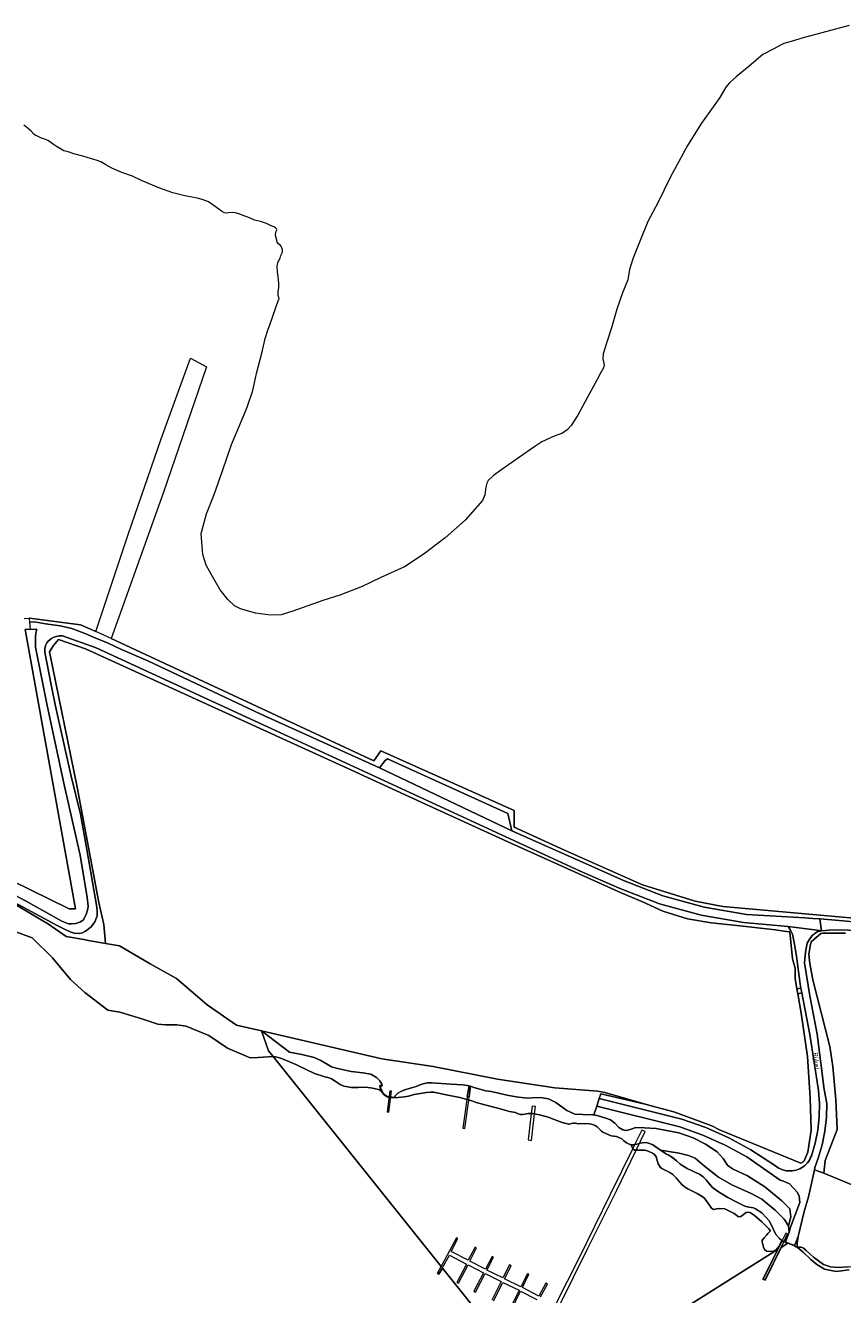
# Model space of a CAD drawing. Extents: x 197309 to 200393, y 360256 to 364259.
# Tile 29 of 39: x 198354 to 198667, y 363231 to 363718. Entities that reach past the tile are written whole.
import ezdxf
from ezdxf.enums import TextEntityAlignment as Align

# ---------------------------------------------------------------- set-up
doc = ezdxf.new("R2010")
doc.units = 0
for name, color, linetype, lineweight in [('B-SB-GR-BOUWLAND-GV', 252, 'Continuous', 13), ('B-SB-GR-GRAS-GV', 252, 'Continuous', 13), ('B-SB-GR-STRUIK-GV', 252, 'Continuous', 13), ('B-SB-GW-TALUD_KRUIN-G', 252, 'Continuous', 18), ('B-SB-IE-TERREINAFSCHEIDING_KUNSTMATIG_MUUR-GV', 252, 'Continuous', 18), ('B-SB-KW-KUNSTWERK-GV', 252, 'Continuous', 18), ('B-SB-KW-KUNSTWERK_STEIGER-GV', 252, 'Continuous', 18), ('B-SB-OG-TERREIN_CULTUURSCHEIDING-GV', 252, 'Continuous', 18), ('B-SB-OG-TOPOGRAFIE-T18', 252, 'Continuous', 18), ('B-SB-OG-WATER-GV', 252, 'Continuous', 18), ('B-SB-OG-WATER_SLOOT-GV', 252, 'Continuous', 18), ('B-SB-OG-WEG-GV', 252, 'Continuous', 18), ('B-SB-VH-VERHARDING_ASFALT-GV', 252, 'Continuous', 18), ('B-SB-VH-VERHARDING_FUNDERING_ZAND-GV', 252, 'Continuous', 18), ('B-SB-VH-VERHARDING_HALFVERHARDING_GRIND-GV', 252, 'Continuous', 18)]:
    doc.layers.add(name, color=color, linetype=linetype, lineweight=lineweight)
doc.styles.add('NLCS-ISO-M1000-T18', font='NLCS-ISO.ttf', dxfattribs={"height": 1.8})

msp = doc.modelspace()

# ---------------------------------------------------------------- linework, layer by layer
at = {"layer": 'B-SB-GR-BOUWLAND-GV', "flags": 128}
for points in [[(198669.807, 363718.014), (198659.216, 363715.157), (198652.056, 363713.192), (198647.467, 363711.882), (198644.752, 363711.06), (198643.479, 363710.439), (198640.815, 363708.995), (198636.619, 363706.837), (198631.35, 363702.341), (198626.373, 363698.242), (198623.852, 363695.919), (198622.45, 363694.312), (198620.195, 363690.365), (198613.081, 363680.505), (198607.794, 363671.988), (198601.037, 363659.616), (198596.451, 363650.23), (198592.53, 363642.835), (198589.643, 363635.511), (198586.783, 363628.415), (198585.456, 363624.327), (198584.797, 363620.353), (198582.797, 363615.456), (198580.636, 363609.189), (198578.605, 363602.059), (198576.752, 363596.45), (198575.389, 363592.057), (198575.31, 363590.06), (198575.745, 363587.849), (198575.493, 363586.682), (198574.552, 363584.902), (198573.038, 363582.186), (198569.281, 363575.142), (198565.611, 363568.511), (198563.1, 363564.523), (198561.601, 363562.924), (198559.79, 363561.631), (198556.635, 363560.38), (198551.917, 363558.309), (198548.773, 363556.17), (198543.275, 363552.377), (198536.553, 363547.685), (198533.264, 363545.293), (198531.315, 363543.476), (198530.734, 363542.464), (198530.361, 363540.926), (198529.98, 363538), (198529.07, 363535.83), (198522.399, 363528.278), (198514.767, 363521.417), (198506.759, 363515.295), (198499.155, 363510.321), (198490.109, 363506.21), (198482.921, 363502.808), (198474.43, 363499.482), (198467.783, 363497.405), (198460.26, 363494.775), (198456.35, 363493.342), (198451.865, 363491.938), (198447.726, 363491.844), (198441.984, 363492.555), (198436.315, 363494.222), (198433.944, 363495.387), (198431.368, 363497.772), (198428.445, 363501.47), (198426.518, 363504.782), (198424.951, 363507.55), (198423.042, 363511.015), (198421.78, 363515.059), (198421.561, 363518.132), (198421.108, 363523.162), (198423.229, 363530.627), (198426.154, 363538.089), (198429.389, 363547.152), (198432.862, 363557.242), (198435.944, 363564.775), (198438.877, 363571.616), (198440.981, 363578.006), (198441.618, 363580.931), (198442.395, 363584.503), (198444.625, 363592.779), (198445.75, 363597.851), (198446.906, 363601.424), (198447.517, 363603.119), (198450.874, 363612.7), (198451.089, 363613.054), (198450.972, 363613.619), (198450.726, 363614.347), (198450.669, 363615.752), (198450.905, 363617.453), (198450.988, 363619.099), (198450.704, 363621.708), (198450.4, 363623.509), (198450.307, 363625.544), (198450.59, 363627.019), (198451.448, 363628.685), (198451.793, 363629.748), (198452.341, 363630.971), (198452.379, 363631.924), (198452.039, 363633.104), (198451.549, 363633.639), (198450.883, 363634.233), (198450.338, 363634.922), (198450.206, 363635.673), (198449.904, 363636.555), (198449.643, 363637.468), (198449.82, 363638.662), (198450.024, 363639.153), (198450.229, 363639.644), (198450.086, 363639.992), (198449.684, 363640.333), (198449.105, 363640.732), (198447.978, 363641.158), (198446.272, 363641.983), (198443.936, 363642.772), (198441.647, 363643.334), (198439.651, 363644.193), (198437.219, 363645.104), (198435.641, 363645.767), (198434.215, 363646.154), (198433.335, 363646.184), (198431.664, 363646.048), (198430.735, 363645.973), (198429.913, 363646.18), (198428.916, 363646.775), (198427.019, 363648.174), (198425.292, 363649.443), (198423.965, 363650.371), (198421.879, 363651.094), (198419.712, 363651.752), (198416.939, 363652.261), (198414.851, 363652.652), (198410.346, 363653.768), (198404.91, 363655.729), (198398.598, 363658.381), (198394.791, 363660.115), (198390.7, 363661.624), (198386.948, 363663.204), (198384.599, 363664.509), (198382.668, 363665.618), (198380.913, 363666.338), (198379.06, 363666.85), (198375.748, 363667.789), (198372.324, 363668.705), (198370.206, 363669.468), (198368.53, 363669.922), (198367.259, 363670.696), (198365.634, 363671.585), (198364.581, 363672.334), (198362.99, 363673.514), (198362.298, 363673.889), (198361.179, 363674.388), (198359.939, 363674.791), (198358.41, 363675.558), (198357.5, 363675.959), (198356.954, 363676.318), (198355.903, 363677.397), (198354.136, 363678.965), (198353.083, 363679.714)], [(198353.252, 363490.499), (198355.139, 363490.602), (198355.323, 363490.612), (198374.9, 363488.118), (198380.814, 363485.562), (198393.141, 363522.686), (198405.777, 363559.472), (198417.099, 363590.389), (198423.188, 363587.076), (198406.573, 363538.589), (198389.579, 363490.978), (198386.672, 363482.833), (198487.445, 363435.876), (198490.06, 363439.698), (198541.257, 363416.811), (198541.203, 363410.451), (198560.571, 363401.598), (198590.469, 363388.368), (198610.71, 363382.018), (198621.293, 363380.034), (198671.53, 363375.53)], [(198274.427, 363426.304), (198370.544, 363379.128), (198372.994, 363379.128), (198353.707, 363486.328)]]:
    msp.add_lwpolyline(points, dxfattribs=at)
at = {"layer": 'B-SB-GR-GRAS-GV', "flags": 128}
for points in [[(198444.323, 363332.362), (198490.532, 363321.604), (198510.137, 363318.712), (198534.839, 363313.818), (198556.787, 363310.528), (198573.363, 363309.206), (198576.016, 363308.629), (198593.836, 363303.586), (198602.485, 363301.294), (198617.037, 363295.87), (198620.034, 363294.328), (198651.285, 363281.528), (198652.359, 363282.244), (198653.946, 363285.816), (198655.137, 363294.282), (198654.74, 363306.586), (198653.814, 363322.461), (198651.369, 363339.099), (198650.079, 363346.538), (198649.738, 363348.504), (198649.051, 363352.467), (198649.051, 363356.334), (198647.962, 363359.986), (198647.033, 363370.295), (198644.698, 363370.627), (198641.468, 363371.043), (198626.666, 363372.724), (198616.762, 363373.701), (198607.725, 363375.251), (198598.306, 363378.252), (198590.232, 363381.911), (198582.298, 363385.3), (198539.961, 363404.369), (198507.282, 363419.229), (198478.606, 363432.513), (198429.232, 363454.974), (198376.755, 363478.93), (198366.476, 363482.402), (198364.491, 363480.153), (198363.036, 363477.771), (198373.62, 363425.781), (198381.954, 363381.595), (198383.806, 363373.128), (198384.512, 363365.837), (198389.877, 363364.879), (198401.651, 363358.089), (198411.686, 363352.382), (198423.462, 363342.336), (198434.779, 363334.448)], [(198486.248, 363315.725), (198488.441, 363314.463), (198489.77, 363313.116), (198490.52, 363311.912), (198490.596, 363311.335), (198490.589, 363311.235), (198489.879, 363311.288), (198489.932, 363310.554), (198490.058, 363310.137), (198490.301, 363309.748), (198490.625, 363309.228), (198490.953, 363308.486), (198491.196, 363308.097), (198491.715, 363307.7), (198492.538, 363307.176), (198493.118, 363307.042), (198493.75, 363306.896), (198494.407, 363306.856), (198495.011, 363306.827), (198495.551, 363306.758), (198495.539, 363307.427), (198496.678, 363308.47), (198498.028, 363309.203), (198499.696, 363309.787), (198501.853, 363310.425), (198503.627, 363310.96), (198505.818, 363311.891), (198507.844, 363312.359), (198509.671, 363312.403), (198516.967, 363311.841), (198521.548, 363311.598), (198523.96, 363311.239), (198523.961, 363311.239), (198524.54, 363311.105), (198524.541, 363311.105), (198525.801, 363310.551), (198530.384, 363309.379), (198532.461, 363309.022), (198535.296, 363308.465), (198538.512, 363307.676), (198542.071, 363306.959), (198546.178, 363306.475), (198548.128, 363306.617), (198551.301, 363306.726), (198554.405, 363306.249), (198557.291, 363304.867), (198559.506, 363303.156), (198561.495, 363301.732), (198564.495, 363300.374), (198567.56, 363300.198), (198571.458, 363300.148), (198571.866, 363300.069), (198572.927, 363303.409), (198573.866, 363306.369), (198574.439, 363308.173), (198591.504, 363304.204), (198593.836, 363303.586), (198576.016, 363308.629), (198573.363, 363309.206), (198556.787, 363310.528), (198534.839, 363313.818), (198510.137, 363318.712), (198490.532, 363321.604), (198444.323, 363332.362), (198455.012, 363324.205), (198459.736, 363323.276), (198464.467, 363322.086), (198467.117, 363320.918), (198469.197, 363319.632), (198471.155, 363318.583), (198472.978, 363317.959), (198478.743, 363316.722), (198483.185, 363316.235)], [(198646.32, 363250.932), (198645.278, 363251.339), (198646.8, 363255.146), (198646.496, 363257.536), (198644.857, 363260.034), (198641.366, 363263.532), (198636.321, 363267.733), (198632.202, 363270.004), (198624.737, 363273.227), (198619.692, 363276.164), (198614.248, 363280.449), (198610.737, 363283.466), (198608.069, 363284.487), (198604.504, 363285.465), (198597.435, 363286.605), (198599.681, 363285.032), (198600.329, 363284.715), (198601.935, 363283.734), (198603.52, 363282.424), (198604.906, 363281.215), (198607.667, 363279.467), (198609.215, 363278.72), (198610.869, 363277.95), (198612.296, 363277.398), (198613.719, 363276.347), (198614.895, 363275.187), (198615.782, 363273.983), (198617.387, 363272.28), (198619.609, 363270.601), (198623.205, 363268.382), (198626.423, 363266.694), (198629.784, 363265.141), (198631.248, 363264.747), (198632.999, 363264.398), (198633.859, 363264.033), (198636.222, 363262.487), (198637.973, 363260.695), (198639.084, 363259.494), (198639.858, 363258.039), (198640.595, 363256.425), (198641.685, 363254.174), (198643.011, 363252.702), (198643.911, 363251.957), (198644.409, 363251.546), (198646.234, 363250.878)]]:
    msp.add_lwpolyline(points, close=True, dxfattribs=at)
for points in [[(198668.399, 363369.753), (198661.373, 363369.845), (198659.663, 363369.794), (198658.841, 363369.699), (198655.213, 363366.53), (198654.757, 363364.853), (198654.341, 363361.614), (198654.66, 363358.214), (198655.763, 363351.905), (198662.342, 363326.288), (198663.487, 363318.623), (198664.655, 363305.914), (198664.91, 363300.366), (198665.191, 363294.551), (198660.56, 363282.636), (198660.04, 363277.801), (198709.844, 363257.204)], [(198709.844, 363257.204), (198660.04, 363277.801), (198656.457, 363279.047), (198654.198, 363268.687), (198652.507, 363263.086), (198650.24, 363253.393), (198649.937, 363251.768), (198649.843, 363250.741), (198649.777, 363249.291), (198651.32, 363249.309), (198652.251, 363248.917), (198653.227, 363248.116), (198656.113, 363245.514), (198659.954, 363242.738), (198662.646, 363241.847), (198665.339, 363241.541), (198669.531, 363241.843)]]:
    msp.add_lwpolyline(points, dxfattribs=at)
at = {"layer": 'B-SB-GR-STRUIK-GV', "flags": 128}
msp.add_lwpolyline([(198669.531, 363241.843), (198665.339, 363241.541), (198662.646, 363241.847), (198659.954, 363242.738), (198656.113, 363245.514), (198653.227, 363248.116), (198652.251, 363248.917), (198651.32, 363249.309), (198649.777, 363249.291), (198652.124, 363247.382), (198655.039, 363244.629), (198657.298, 363242.7), (198660.315, 363240.858), (198664.779, 363240.061), (198669.802, 363240.642)], dxfattribs=at)
at = {"layer": 'B-SB-GW-TALUD_KRUIN-G', "flags": 128}
msp.add_lwpolyline([(198713.952, 363230.538), (198710.032, 363232.872), (198700.819, 363236.767), (198692.937, 363239.038), (198686.915, 363239.928), (198681.399, 363239.971), (198679.36, 363239.749), (198677.022, 363239.755), (198674.018, 363240.747), (198671.311, 363241.51), (198669.531, 363241.843), (198665.339, 363241.541), (198662.646, 363241.847), (198659.954, 363242.738), (198656.113, 363245.514), (198653.227, 363248.116), (198652.251, 363248.917), (198651.32, 363249.309), (198649.777, 363249.291)], dxfattribs=at)
at = {"layer": 'B-SB-IE-TERREINAFSCHEIDING_KUNSTMATIG_MUUR-GV', "flags": 128}
msp.add_lwpolyline([(198490.596, 363311.335), (198489.771, 363311.396), (198489.833, 363310.536), (198489.966, 363310.095), (198490.216, 363309.695), (198490.536, 363309.181), (198490.864, 363308.439), (198491.121, 363308.029), (198491.658, 363307.618), (198492.499, 363307.082), (198493.736, 363306.797), (198495.002, 363306.727), (198495.653, 363306.644), (198495.639, 363307.429), (198495.539, 363307.427), (198495.551, 363306.758), (198495.011, 363306.827), (198494.407, 363306.856), (198493.75, 363306.896), (198493.118, 363307.042), (198492.538, 363307.176), (198491.715, 363307.7), (198491.196, 363308.097), (198490.953, 363308.486), (198490.625, 363309.228), (198490.301, 363309.748), (198490.058, 363310.137), (198489.932, 363310.554), (198489.879, 363311.288), (198490.589, 363311.235)], close=True, dxfattribs=at)
at = {"layer": 'B-SB-KW-KUNSTWERK-GV', "flags": 128}
msp.add_lwpolyline([(198494.218, 363309.196), (198493.602, 363309.283), (198492.513, 363301.22), (198493.134, 363301.146)], close=True, dxfattribs=at)
at = {"layer": 'B-SB-KW-KUNSTWERK_STEIGER-GV', "flags": 128}
for points in [[(198523.821, 363305.78), (198523.99, 363307.026), (198523.19, 363307.163), (198523.031, 363306), (198521.524, 363294.952), (198522.339, 363294.849)], [(198549.066, 363300.53), (198549.402, 363303.327), (198548.151, 363303.477), (198547.81, 363300.64), (198546.588, 363290.481), (198547.839, 363290.331)], [(198644.674, 363251.449), (198646.127, 363254.43), (198645.421, 363254.755), (198644.005, 363251.88), (198636.731, 363237.114), (198637.543, 363236.817)]]:
    msp.add_lwpolyline(points, close=True, dxfattribs=at)
for points in [[(198558.456, 363226.685), (198569.529, 363248.977), (198580.603, 363271.269), (198591.454, 363293.668), (198590.172, 363294.235), (198587.42, 363288.631), (198586.714, 363287.193), (198578.083, 363269.617), (198565.994, 363245), (198557.128, 363227.377)], [(198551.347, 363230.256), (198553.979, 363235.213), (198553.452, 363235.555), (198550.755, 363230.558), (198544.418, 363233.896), (198546.854, 363238.953), (198546.355, 363239.179), (198543.867, 363234.133), (198537.534, 363237.249), (198540.062, 363242.23), (198539.483, 363242.585), (198536.89, 363237.563), (198530.807, 363240.567), (198533.335, 363245.548), (198532.848, 363245.826), (198530.215, 363240.869), (198524.208, 363243.965), (198526.813, 363249.038), (198526.274, 363249.328), (198523.577, 363244.331), (198517.071, 363247.652), (198519.611, 363252.686), (198519.112, 363252.911), (198511.854, 363239.381), (198512.381, 363239.038), (198516.378, 363246.325), (198522.912, 363242.887), (198519.249, 363235.854), (198519.84, 363235.552), (198523.568, 363242.625), (198529.523, 363239.541), (198525.795, 363232.468), (198526.427, 363232.101), (198530.114, 363239.239), (198536.25, 363236.223), (198532.719, 363229.05)], [(198533.258, 363228.76), (198536.882, 363235.857), (198543.122, 363232.817), (198539.579, 363225.591)], [(198540.223, 363225.277), (198543.714, 363232.515), (198549.906, 363229.267)]]:
    msp.add_lwpolyline(points, dxfattribs=at)
at = {"layer": 'B-SB-OG-TERREIN_CULTUURSCHEIDING-GV', "flags": 128}
msp.add_lwpolyline([(198524.54, 363311.105), (198523.961, 363311.239), (198523.193, 363307.197), (198523.996, 363307.067), (198524.541, 363311.105)], close=True, dxfattribs=at)
at = {"layer": 'B-SB-OG-WATER-GV', "flags": 128}
for points in [[(198553.05, 363192.186), (198513.711, 363241.358), (198512.399, 363238.967), (198511.788, 363239.364), (198513.2, 363241.996), (198448.765, 363322.537), (198443.051, 363322.12), (198439.919, 363321.968), (198431.231, 363325.683), (198424.067, 363330.518), (198415.43, 363334.094), (198411.896, 363334.579), (198407.494, 363334.617), (198404.573, 363334.932), (198398.403, 363336.993), (198389.962, 363339.544), (198385.386, 363340.282), (198376.599, 363347.102), (198371.008, 363351.984), (198364.17, 363360.346), (198356.379, 363368.055), (198350.016, 363370.339)], [(198588.258, 363214.418), (198640.863, 363247.501), (198642.209, 363248.347), (198636.662, 363237.086), (198637.568, 363236.755), (198643.664, 363249.262), (198646.234, 363250.878), (198644.409, 363251.546), (198643.911, 363251.957), (198642.735, 363249.59), (198641.814, 363248.354), (198640.756, 363247.722), (198638.07, 363247.83), (198637.342, 363248.405), (198636.898, 363249.315), (198636.355, 363251.459), (198636.427, 363252.063), (198637.118, 363252.991), (198638.226, 363254.085), (198638.625, 363254.619), (198639.43, 363255.473), (198639.439, 363255.808), (198638.933, 363256.45), (198636.306, 363259.085), (198633.47, 363261.5), (198631.852, 363262.578), (198631.203, 363262.778), (198630.235, 363262.616), (198628.198, 363261.173), (198627.351, 363260.998), (198625.608, 363262.305), (198622.109, 363264.033), (198620.076, 363264.181), (198618.988, 363264.034), (198617.678, 363263.822), (198616.936, 363264.276), (198616.192, 363265.496), (198614.13, 363268.249), (198612.74, 363269.178), (198611.389, 363269.918), (198607.931, 363271.734), (198606.553, 363272.508), (198605.525, 363273.394), (198604.734, 363274.467), (198603.348, 363275.946), (198602.121, 363277.223), (198600.932, 363278.037), (198597.921, 363279.493), (198597.36, 363279.927), (198596.551, 363281.369), (198595.722, 363283.945), (198595.064, 363284.849), (198594.302, 363285.398), (198592.717, 363286.227), (198591.437, 363286.531), (198590.155, 363286.56), (198588.591, 363286.53), (198587.886, 363286.522), (198587.437, 363286.605), (198586.782, 363287.019), (198586.14, 363288.66), (198585.098, 363288.956), (198584.315, 363289.414), (198583.371, 363290.132), (198582.596, 363290.866), (198581.405, 363291.475), (198580.468, 363291.747), (198578.441, 363292.104), (198576.353, 363292.92), (198575.202, 363293.463), (198574.59, 363293.938), (198573.706, 363294.919), (198573.118, 363295.499), (198572.295, 363296.022), (198570.868, 363296.574), (198569.315, 363296.822), (198568.294, 363296.725), (198566.81, 363296.79), (198565.841, 363296.681), (198565.249, 363296.762), (198564.629, 363296.961), (198563.96, 363296.949), (198563.189, 363296.738), (198562.366, 363296.54), (198562.038, 363296.56), (198561.142, 363296.767), (198559.638, 363297.226), (198556.625, 363298.366), (198554.314, 363299.177), (198550.966, 363300.062), (198549.608, 363300.431), (198549.066, 363300.53), (198548.436, 363300.646), (198546.599, 363300.627), (198545.306, 363300.315), (198544.56, 363300.21), (198543.615, 363300.206), (198542.837, 363300.441), (198542.305, 363300.786), (198541.697, 363301.037), (198541, 363301.143), (198539.512, 363301.431), (198534.975, 363302.702), (198531.866, 363303.42), (198528.635, 363304.333), (198526.709, 363304.889), (198525.006, 363305.449), (198520.364, 363306.744), (198515.162, 363307.779), (198512.264, 363308.449), (198510.289, 363308.794), (198509.292, 363308.802), (198507.666, 363308.734), (198505.193, 363308.361), (198502.93, 363307.94), (198500.672, 363307.296), (198499.208, 363306.968), (198497.87, 363306.944), (198495.653, 363306.644), (198495.002, 363306.727), (198493.736, 363306.797), (198492.499, 363307.082), (198491.658, 363307.618), (198491.121, 363308.029), (198490.876, 363308.393), (198490.232, 363309.208), (198489.567, 363309.695), (198488.643, 363310.02), (198486.879, 363310.316), (198484.406, 363310.665), (198481.349, 363310.65), (198478.843, 363310.618), (198475.948, 363311.065), (198474.558, 363311.775), (198473.35, 363312.554), (198472.235, 363313.255), (198471.161, 363313.892), (198470.301, 363314.257), (198468.562, 363314.659), (198464.706, 363315.994), (198461.743, 363317.345), (198457.506, 363319.434), (198452.589, 363321.459), (198451.202, 363321.945), (198449.653, 363322.387), (198448.765, 363322.537), (198513.2, 363241.996), (198511.788, 363239.364), (198512.399, 363238.967), (198513.711, 363241.358), (198553.05, 363192.186)], [(198669.802, 363240.642), (198664.779, 363240.061), (198660.315, 363240.858), (198657.298, 363242.7), (198655.039, 363244.629), (198652.124, 363247.382), (198649.777, 363249.291), (198649.486, 363249.527), (198648.779, 363249.896), (198646.234, 363250.878), (198643.664, 363249.262), (198637.568, 363236.755), (198636.662, 363237.086), (198642.209, 363248.347), (198640.863, 363247.501), (198588.258, 363214.418)]]:
    msp.add_lwpolyline(points, dxfattribs=at)
at = {"layer": 'B-SB-OG-WATER_SLOOT-GV', "flags": 128}
msp.add_lwpolyline([(198350.016, 363370.339), (198356.379, 363368.055), (198364.17, 363360.346), (198371.008, 363351.984), (198376.599, 363347.102), (198385.386, 363340.282), (198389.962, 363339.544), (198398.403, 363336.993), (198404.573, 363334.932), (198407.494, 363334.617), (198411.896, 363334.579), (198415.43, 363334.094), (198424.067, 363330.518), (198431.231, 363325.683), (198439.919, 363321.968), (198443.051, 363322.12), (198448.765, 363322.537), (198447.054, 363324.708), (198444.323, 363332.362), (198434.779, 363334.448), (198423.462, 363342.336), (198411.686, 363352.382), (198401.651, 363358.089), (198389.877, 363364.879), (198384.512, 363365.837), (198377.152, 363367.151), (198376.934, 363367.19), (198369.409, 363368.534), (198362.639, 363373.224), (198345.323, 363383.477)], dxfattribs=at)
for points in [[(198491.121, 363308.029), (198490.864, 363308.439), (198490.536, 363309.181), (198490.216, 363309.695), (198489.966, 363310.095), (198489.833, 363310.536), (198489.771, 363311.396), (198490.596, 363311.335), (198490.52, 363311.912), (198489.77, 363313.116), (198488.441, 363314.463), (198486.248, 363315.725), (198483.185, 363316.235), (198478.743, 363316.722), (198472.978, 363317.959), (198471.155, 363318.583), (198469.197, 363319.632), (198467.117, 363320.918), (198464.467, 363322.086), (198459.736, 363323.276), (198455.012, 363324.205), (198444.323, 363332.362), (198447.054, 363324.708), (198448.765, 363322.537), (198449.653, 363322.387), (198451.202, 363321.945), (198452.589, 363321.459), (198457.506, 363319.434), (198461.743, 363317.345), (198464.706, 363315.994), (198468.562, 363314.659), (198470.301, 363314.257), (198471.161, 363313.892), (198472.235, 363313.255), (198473.35, 363312.554), (198474.558, 363311.775), (198475.948, 363311.065), (198478.843, 363310.618), (198481.349, 363310.65), (198484.406, 363310.665), (198486.879, 363310.316), (198488.643, 363310.02), (198489.567, 363309.695), (198490.232, 363309.208), (198490.876, 363308.393)], [(198495.539, 363307.427), (198495.639, 363307.429), (198495.653, 363306.644), (198497.87, 363306.944), (198499.208, 363306.968), (198500.672, 363307.296), (198502.93, 363307.94), (198505.193, 363308.361), (198507.666, 363308.734), (198509.292, 363308.802), (198510.289, 363308.794), (198512.264, 363308.449), (198515.162, 363307.779), (198520.364, 363306.744), (198525.006, 363305.449), (198526.709, 363304.889), (198528.635, 363304.333), (198531.866, 363303.42), (198534.975, 363302.702), (198539.512, 363301.431), (198541, 363301.143), (198541.697, 363301.037), (198542.305, 363300.786), (198542.837, 363300.441), (198543.615, 363300.206), (198544.56, 363300.21), (198545.306, 363300.315), (198546.599, 363300.627), (198548.436, 363300.646), (198549.066, 363300.53), (198549.608, 363300.431), (198550.966, 363300.062), (198554.314, 363299.177), (198556.625, 363298.366), (198559.638, 363297.226), (198561.142, 363296.767), (198562.038, 363296.56), (198562.366, 363296.54), (198563.189, 363296.738), (198563.96, 363296.949), (198564.629, 363296.961), (198565.249, 363296.762), (198565.841, 363296.681), (198566.81, 363296.79), (198568.294, 363296.725), (198569.315, 363296.822), (198570.868, 363296.574), (198572.295, 363296.022), (198573.118, 363295.499), (198573.706, 363294.919), (198574.59, 363293.938), (198575.202, 363293.463), (198576.353, 363292.92), (198578.441, 363292.104), (198580.468, 363291.747), (198581.405, 363291.475), (198582.596, 363290.866), (198583.371, 363290.132), (198584.315, 363289.414), (198585.098, 363288.956), (198586.14, 363288.66), (198587.06, 363288.558), (198588.341, 363288.817), (198589.294, 363289.097), (198589.594, 363289.194), (198591.058, 363289.522), (198592.424, 363289.429), (198594.196, 363288.686), (198595.947, 363287.615), (198597.435, 363286.605), (198604.504, 363285.465), (198608.069, 363284.487), (198610.737, 363283.466), (198614.248, 363280.449), (198619.692, 363276.164), (198624.737, 363273.227), (198632.202, 363270.004), (198636.321, 363267.733), (198641.366, 363263.532), (198644.857, 363260.034), (198646.496, 363257.536), (198647.383, 363260.963), (198646.972, 363264.098), (198643.869, 363267.104), (198637.364, 363272.481), (198630.803, 363276.75), (198625.267, 363279.299), (198623.675, 363280.304), (198623.132, 363280.855), (198621.42, 363283.362), (198619.113, 363285.865), (198614.59, 363288.815), (198609.942, 363291.334), (198604.36, 363293.182), (198599.636, 363294.111), (198595.742, 363294.83), (198591.275, 363295.097), (198587.867, 363295.201), (198585.701, 363294.49), (198584.883, 363294.177), (198583.977, 363294.061), (198582.967, 363294.329), (198581.408, 363295.294), (198579.853, 363296.927), (198578.141, 363298.17), (198576.441, 363298.891), (198573.421, 363299.768), (198571.866, 363300.069), (198571.458, 363300.148), (198567.56, 363300.198), (198564.495, 363300.374), (198561.495, 363301.732), (198559.506, 363303.156), (198557.291, 363304.867), (198554.405, 363306.249), (198551.301, 363306.726), (198548.128, 363306.617), (198546.178, 363306.475), (198542.071, 363306.959), (198538.512, 363307.676), (198535.296, 363308.465), (198532.461, 363309.022), (198530.384, 363309.379), (198525.801, 363310.551), (198524.541, 363311.105), (198523.996, 363307.067), (198523.193, 363307.197), (198523.961, 363311.239), (198523.96, 363311.239), (198521.548, 363311.598), (198516.967, 363311.841), (198509.671, 363312.403), (198507.844, 363312.359), (198505.818, 363311.891), (198503.627, 363310.96), (198501.853, 363310.425), (198499.696, 363309.787), (198498.028, 363309.203), (198496.678, 363308.47)], [(198643.911, 363251.957), (198643.011, 363252.702), (198641.685, 363254.174), (198640.595, 363256.425), (198639.858, 363258.039), (198639.084, 363259.494), (198637.973, 363260.695), (198636.222, 363262.487), (198633.859, 363264.033), (198632.999, 363264.398), (198631.248, 363264.747), (198629.784, 363265.141), (198626.423, 363266.694), (198623.205, 363268.382), (198619.609, 363270.601), (198617.387, 363272.28), (198615.782, 363273.983), (198614.895, 363275.187), (198613.719, 363276.347), (198612.296, 363277.398), (198610.869, 363277.95), (198609.215, 363278.72), (198607.667, 363279.467), (198604.906, 363281.215), (198603.52, 363282.424), (198601.935, 363283.734), (198600.329, 363284.715), (198599.681, 363285.032), (198597.435, 363286.605), (198595.947, 363287.615), (198594.196, 363288.686), (198592.424, 363289.429), (198591.058, 363289.522), (198589.594, 363289.194), (198589.294, 363289.097), (198588.341, 363288.817), (198587.06, 363288.558), (198586.14, 363288.66), (198586.782, 363287.019), (198587.437, 363286.605), (198587.886, 363286.522), (198588.591, 363286.53), (198590.155, 363286.56), (198591.437, 363286.531), (198592.717, 363286.227), (198594.302, 363285.398), (198595.064, 363284.849), (198595.722, 363283.945), (198596.551, 363281.369), (198597.36, 363279.927), (198597.921, 363279.493), (198600.932, 363278.037), (198602.121, 363277.223), (198603.348, 363275.946), (198604.734, 363274.467), (198605.525, 363273.394), (198606.553, 363272.508), (198607.931, 363271.734), (198611.389, 363269.918), (198612.74, 363269.178), (198614.13, 363268.249), (198616.192, 363265.496), (198616.936, 363264.276), (198617.678, 363263.822), (198618.988, 363264.034), (198620.076, 363264.181), (198622.109, 363264.033), (198625.608, 363262.305), (198627.351, 363260.998), (198628.198, 363261.173), (198630.235, 363262.616), (198631.203, 363262.778), (198631.852, 363262.578), (198633.47, 363261.5), (198636.306, 363259.085), (198638.933, 363256.45), (198639.439, 363255.808), (198639.43, 363255.473), (198638.625, 363254.619), (198638.226, 363254.085), (198637.118, 363252.991), (198636.427, 363252.063), (198636.355, 363251.459), (198636.898, 363249.315), (198637.342, 363248.405), (198638.07, 363247.83), (198640.756, 363247.722), (198641.814, 363248.354), (198642.735, 363249.59)], [(198649.777, 363249.291), (198649.843, 363250.741), (198649.937, 363251.768), (198650.24, 363253.393), (198649.27, 363251.154), (198648.753, 363249.961), (198646.32, 363250.932), (198646.234, 363250.878), (198648.779, 363249.896), (198649.486, 363249.527)]]:
    msp.add_lwpolyline(points, close=True, dxfattribs=at)
at = {"layer": 'B-SB-OG-WEG-GV', "flags": 128}
for points in [[(198671.53, 363375.53), (198621.293, 363380.034), (198610.71, 363382.018), (198590.469, 363388.368), (198560.571, 363401.598), (198541.203, 363410.451), (198541.257, 363416.811), (198490.06, 363439.698), (198487.445, 363435.876), (198386.672, 363482.833), (198380.814, 363485.562), (198374.9, 363488.118), (198355.323, 363490.612), (198355.139, 363490.602), (198355.287, 363489.108), (198357.203, 363489.245), (198361.439, 363488.427), (198367.137, 363487.713), (198371.519, 363486.696), (198376.964, 363484.583), (198380.163, 363483.258), (198385.451, 363481.085), (198390.613, 363478.626), (198400.737, 363474.246), (198444.083, 363453.79), (198489.569, 363433.204), (198491.729, 363436.019), (198492.625, 363436.64), (198538.761, 363415.681), (198540.377, 363409.105), (198568.604, 363396.577), (198583.138, 363389.97), (198598.271, 363384.149), (198614.151, 363379.748), (198630.346, 363376.953), (198652.792, 363375.63), (198655.791, 363375.482), (198658.512, 363375.334), (198664.494, 363374.834), (198675.62, 363373.724)], [(198282.404, 363420.001), (198353.751, 363382.217), (198367.734, 363374.458), (198367.761, 363374.436), (198370.309, 363373.414), (198371.38, 363373.402), (198373.032, 363373.508), (198374.63, 363373.997), (198375.955, 363374.783), (198377.039, 363376.907), (198377.677, 363379.098), (198377.848, 363380.199), (198377.466, 363383.453), (198374.755, 363399.687), (198368.565, 363426.638), (198362.006, 363457.776), (198357.617, 363479.569), (198357.669, 363483.417), (198357.707, 363484.839), (198358.163, 363486.373), (198355.56, 363486.344), (198353.707, 363486.328), (198372.994, 363379.128), (198370.544, 363379.128), (198274.427, 363426.304)], [(198345.323, 363383.477), (198362.639, 363373.224), (198369.409, 363368.534), (198376.934, 363367.19), (198377.152, 363367.151), (198384.512, 363365.837), (198383.806, 363373.128), (198381.954, 363381.595), (198373.62, 363425.781), (198363.036, 363477.771), (198364.491, 363480.153), (198366.476, 363482.402), (198376.755, 363478.93), (198429.232, 363454.974), (198478.606, 363432.513), (198507.282, 363419.229), (198539.961, 363404.369), (198582.298, 363385.3), (198590.232, 363381.911), (198598.306, 363378.252), (198607.725, 363375.251), (198616.762, 363373.701), (198626.666, 363372.724), (198641.468, 363371.043), (198644.698, 363370.627), (198647.033, 363370.295), (198647.962, 363359.986), (198649.051, 363356.334), (198649.051, 363352.467), (198649.738, 363348.504), (198651.264, 363348.678), (198650.968, 363350.209), (198649.508, 363361.03), (198648.63, 363366.283), (198648.033, 363369.444), (198647.317, 363370.934), (198646.316, 363372.401), (198629.255, 363373.956), (198612.951, 363376.736), (198596.975, 363381.02), (198581.467, 363387.085), (198566.334, 363393.7), (198446.671, 363448.934), (198380.897, 363479.247), (198368.022, 363483.848), (198366.659, 363483.864), (198366.159, 363483.764), (198365.516, 363483.576), (198364.673, 363483.316), (198363.78, 363482.771), (198362.592, 363481.989), (198361.94, 363481.218), (198361.553, 363480.37), (198361.174, 363479.119), (198361.197, 363477.588), (198363.591, 363465.035), (198365.25, 363456.845), (198371.207, 363430.569), (198374.932, 363415.452), (198377.35, 363401.881), (198380.983, 363380.522), (198381.292, 363378.434), (198381.222, 363376.494), (198380.363, 363374.115), (198379.025, 363372.229), (198376.828, 363370.513), (198375.609, 363369.965), (198374.296, 363369.69), (198372.399, 363369.827), (198370.932, 363370.342), (198368.692, 363371.302), (198365.636, 363372.88), (198317.502, 363398.851)], [(198675.5, 363370.785), (198663.652, 363371.13), (198659.12, 363370.725), (198657.505, 363370.251), (198655.529, 363368.902), (198654.37, 363367.269), (198653.667, 363365.921), (198653.211, 363363.928), (198653.038, 363362.461), (198652.582, 363358.431), (198654.657, 363345.744), (198657.434, 363331.095), (198660.171, 363309.832), (198661.134, 363304.504), (198661.038, 363299.163), (198660.464, 363293.853), (198659.415, 363288.615), (198657.9, 363283.493), (198656.638, 363279.878), (198656.457, 363279.047), (198660.04, 363277.801), (198660.56, 363282.636), (198665.191, 363294.551), (198664.91, 363300.366), (198664.655, 363305.914), (198663.487, 363318.623), (198662.342, 363326.288), (198655.763, 363351.905), (198654.66, 363358.214), (198654.341, 363361.614), (198654.757, 363364.853), (198655.213, 363366.53), (198658.841, 363369.699), (198659.663, 363369.794), (198661.373, 363369.845), (198668.399, 363369.753)]]:
    msp.add_lwpolyline(points, dxfattribs=at)
for points in [[(198593.836, 363303.586), (198591.504, 363304.204), (198574.439, 363308.173), (198573.866, 363306.369), (198605.609, 363298.451), (198614.735, 363295.236), (198623.574, 363291.298), (198632.067, 363286.663), (198641.501, 363280.551), (198642.11, 363280.095), (198642.756, 363279.693), (198643.434, 363279.349), (198644.14, 363279.066), (198644.868, 363278.845), (198645.613, 363278.689), (198646.368, 363278.598), (198647.128, 363278.574), (198647.888, 363278.616), (198648.641, 363278.724), (198649.382, 363278.897), (198650.105, 363279.134), (198650.804, 363279.434), (198651.475, 363279.793), (198652.111, 363280.209), (198652.709, 363280.679), (198653.264, 363281.2), (198653.771, 363281.767), (198654.227, 363282.376), (198654.628, 363283.023), (198654.971, 363283.702), (198655.253, 363284.408), (198656.697, 363289.285), (198657.696, 363294.272), (198658.244, 363299.328), (198658.336, 363304.413), (198657.97, 363309.486), (198654.698, 363330.928), (198651.612, 363346.878), (198650.079, 363346.538), (198651.369, 363339.099), (198653.814, 363322.461), (198654.74, 363306.586), (198655.137, 363294.282), (198653.946, 363285.816), (198652.359, 363282.244), (198651.285, 363281.528), (198620.034, 363294.328), (198617.037, 363295.87), (198602.485, 363301.294)], [(198572.927, 363303.409), (198571.866, 363300.069), (198573.421, 363299.768), (198576.441, 363298.891), (198578.141, 363298.17), (198579.853, 363296.927), (198581.408, 363295.294), (198582.967, 363294.329), (198583.977, 363294.061), (198584.883, 363294.177), (198585.701, 363294.49), (198587.867, 363295.201), (198591.275, 363295.097), (198595.742, 363294.83), (198599.636, 363294.111), (198604.36, 363293.182), (198609.942, 363291.334), (198614.59, 363288.815), (198619.113, 363285.865), (198621.42, 363283.362), (198623.132, 363280.855), (198623.675, 363280.304), (198625.267, 363279.299), (198630.803, 363276.75), (198637.364, 363272.481), (198643.869, 363267.104), (198646.972, 363264.098), (198647.383, 363260.963), (198646.496, 363257.536), (198646.8, 363255.146), (198647.227, 363256.999), (198650.782, 363266.528), (198650.641, 363268.916), (198649.89, 363270.338), (198646.922, 363273.689), (198644.51, 363274.624), (198643.335, 363275.055), (198630.473, 363284.004), (198622.219, 363288.509), (198613.631, 363292.339), (198604.763, 363295.468)]]:
    msp.add_lwpolyline(points, close=True, dxfattribs=at)
at = {"layer": 'B-SB-VH-VERHARDING_ASFALT-GV', "flags": 128}
msp.add_lwpolyline([(198675.62, 363373.724), (198664.494, 363374.834), (198658.512, 363375.334), (198659.12, 363370.725), (198663.652, 363371.13), (198675.5, 363370.785)], dxfattribs=at)
at = {"layer": 'B-SB-VH-VERHARDING_FUNDERING_ZAND-GV', "flags": 128}
msp.add_lwpolyline([(198572.927, 363303.409), (198604.763, 363295.468), (198613.631, 363292.339), (198622.219, 363288.509), (198630.473, 363284.004), (198643.335, 363275.055), (198644.51, 363274.624), (198646.922, 363273.689), (198649.89, 363270.338), (198650.641, 363268.916), (198650.782, 363266.528), (198647.227, 363256.999), (198646.8, 363255.146), (198645.278, 363251.339), (198646.32, 363250.932), (198648.753, 363249.961), (198649.27, 363251.154), (198650.24, 363253.393), (198652.507, 363263.086), (198654.198, 363268.687), (198656.457, 363279.047), (198656.638, 363279.878), (198657.9, 363283.493), (198659.415, 363288.615), (198660.464, 363293.853), (198661.038, 363299.163), (198661.134, 363304.504), (198660.171, 363309.832), (198657.434, 363331.095), (198654.657, 363345.744), (198652.582, 363358.431), (198653.038, 363362.461), (198653.211, 363363.928), (198653.667, 363365.921), (198654.37, 363367.269), (198655.529, 363368.902), (198657.505, 363370.251), (198659.12, 363370.725), (198656.419, 363371.105), (198646.316, 363372.401), (198647.317, 363370.934), (198648.033, 363369.444), (198648.63, 363366.283), (198649.508, 363361.03), (198650.968, 363350.209), (198651.264, 363348.678), (198651.612, 363346.878), (198654.698, 363330.928), (198657.97, 363309.486), (198658.336, 363304.413), (198658.244, 363299.328), (198657.696, 363294.272), (198656.697, 363289.285), (198655.253, 363284.408), (198654.971, 363283.702), (198654.628, 363283.023), (198654.227, 363282.376), (198653.771, 363281.767), (198653.264, 363281.2), (198652.709, 363280.679), (198652.111, 363280.209), (198651.475, 363279.793), (198650.804, 363279.434), (198650.105, 363279.134), (198649.382, 363278.897), (198648.641, 363278.724), (198647.888, 363278.616), (198647.128, 363278.574), (198646.368, 363278.598), (198645.613, 363278.689), (198644.868, 363278.845), (198644.14, 363279.066), (198643.434, 363279.349), (198642.756, 363279.693), (198642.11, 363280.095), (198641.501, 363280.551), (198632.067, 363286.663), (198623.574, 363291.298), (198614.735, 363295.236), (198605.609, 363298.451), (198573.866, 363306.369)], close=True, dxfattribs=at)
at = {"layer": 'B-SB-VH-VERHARDING_HALFVERHARDING_GRIND-GV', "flags": 128}
msp.add_lwpolyline([(198317.502, 363398.851), (198365.636, 363372.88), (198368.692, 363371.302), (198370.932, 363370.342), (198372.399, 363369.827), (198374.296, 363369.69), (198375.609, 363369.965), (198376.828, 363370.513), (198379.025, 363372.229), (198380.363, 363374.115), (198381.222, 363376.494), (198381.292, 363378.434), (198380.983, 363380.522), (198377.35, 363401.881), (198374.932, 363415.452), (198371.207, 363430.569), (198365.25, 363456.845), (198363.591, 363465.035), (198361.197, 363477.588), (198361.174, 363479.119), (198361.553, 363480.37), (198361.94, 363481.218), (198362.592, 363481.989), (198363.78, 363482.771), (198364.673, 363483.316), (198365.516, 363483.576), (198366.159, 363483.764), (198366.659, 363483.864), (198368.022, 363483.848), (198380.897, 363479.247), (198446.671, 363448.934), (198566.334, 363393.7), (198581.467, 363387.085), (198596.975, 363381.02), (198612.951, 363376.736), (198629.255, 363373.956), (198646.316, 363372.401), (198656.419, 363371.105), (198659.12, 363370.725), (198658.512, 363375.334), (198655.791, 363375.482), (198652.792, 363375.63), (198630.346, 363376.953), (198614.151, 363379.748), (198598.271, 363384.149), (198583.138, 363389.97), (198568.604, 363396.577), (198540.377, 363409.105), (198489.569, 363433.204), (198444.083, 363453.79), (198400.737, 363474.246), (198390.613, 363478.626), (198385.451, 363481.085), (198380.163, 363483.258), (198376.964, 363484.583), (198371.519, 363486.696), (198367.137, 363487.713), (198361.439, 363488.427), (198357.203, 363489.245), (198355.287, 363489.108), (198355.56, 363486.344), (198358.163, 363486.373), (198357.707, 363484.839), (198357.669, 363483.417), (198357.617, 363479.569), (198362.006, 363457.776), (198368.565, 363426.638), (198374.755, 363399.687), (198377.466, 363383.453), (198377.848, 363380.199), (198377.677, 363379.098), (198377.039, 363376.907), (198375.955, 363374.783), (198374.63, 363373.997), (198373.032, 363373.508), (198371.38, 363373.402), (198370.309, 363373.414), (198367.761, 363374.436), (198367.734, 363374.458), (198353.751, 363382.217), (198282.404, 363420.001)], dxfattribs=at)
for points in [[(198540.377, 363409.105), (198538.761, 363415.681), (198492.625, 363436.64), (198491.729, 363436.019), (198489.569, 363433.204)], [(198650.079, 363346.538), (198651.612, 363346.878), (198651.264, 363348.678), (198649.738, 363348.504)]]:
    msp.add_lwpolyline(points, close=True, dxfattribs=at)

# ---------------------------------------------------------------- texts
at = {"layer": 'B-SB-OG-TOPOGRAFIE-T18', "style": 'NLCS-ISO-M1000-T18'}
msp.add_text('Rijkel', height=1.8, rotation=277.1, dxfattribs=at).set_placement((198656.932, 363320.735), align=Align.MIDDLE)

doc.saveas('drawing.dxf')
